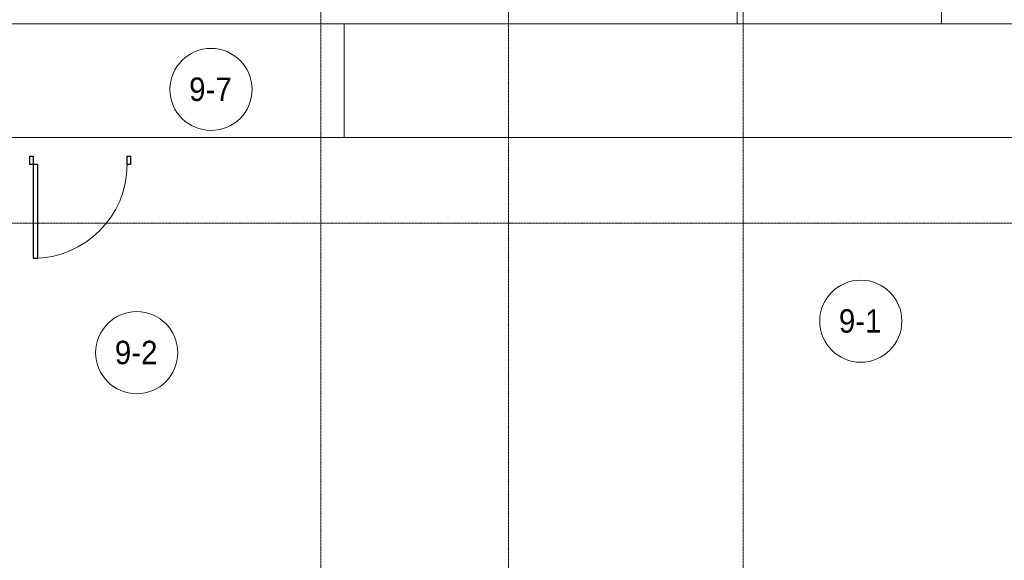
# Model space of a CAD drawing. Header units: millimetres. Extents: x 5617 to 106797, y 7718 to 221433.
# Tile 16 of 50: x 43887 to 52278, y 60424 to 65035. Entities that reach past the tile are written whole.
import ezdxf

# ---------------------------------------------------------------- set-up
doc = ezdxf.new("R2010")
doc.units = ezdxf.units.MM
doc.linetypes.add('ADSK_Линия сетки', pattern=[25, 20, -2.5, 0, -2.5])
doc.linetypes.add('Линия сетки', pattern=[25, 20, -2.5, 0, -2.5])
for name, color, linetype, lineweight in [('Двери', 7, 'Continuous', 18), ('Марки помещений', 7, 'Continuous', 20), ('Оси', 7, 'Continuous', 9), ('Перекрытия', 7, 'Continuous', 18), ('Стены', 7, 'Continuous', 18), ('Форма', 7, 'Continuous', 18)]:
    doc.layers.add(name, color=color, linetype=linetype, lineweight=lineweight)
doc.styles.add('Arial_3', font='arial.ttf', dxfattribs={"width": 0.9, "height": 200})

# ---------------------------------------------------------------- blocks, each defined once
blk = doc.blocks.new('A_DOR_Door - Вн_3_Одинарная_900x2100-2783617-МКСС_K3_L22__72_750_')
at = {"layer": 'Двери', "color": 254, "lineweight": 30, "true_color": 0xcccccc}
for p, q in [((-430, 20), (-400, 20)), ((-430, -50), (-430, 20)), ((-400, 20), (-400, -50)), ((400, -50), (400, 20)), ((400, 20), (430, 20)), ((430, 20), (430, -50)), ((-400, -50), (-430, -50)), ((-400, -50), (-400, -850)), ((-360, -50), (-400, -50)), ((-400, -50), (-400, -850)), ((-360, -850), (-360, -50)), ((430, -50), (400, -50)), ((-400, -850), (-360, -850))]:
    blk.add_line(p, q, dxfattribs=at)
at = {"layer": 'Двери', "color": 254, "lineweight": 9, "true_color": 0xe5e5e5}
blk.add_arc((-400, -50), 800, 270, 0, dxfattribs=at)
blk = doc.blocks.new('135_SLK_K3_AR_rvt-1-МКСС_K3_L22__72_750_')
at = {"layer": 'Перекрытия', "color": 254, "true_color": 0xcccccc}
for p, q in [((95600, 65000), (90900, 65000)), ((97100, 65000), (95600, 65000))]:
    blk.add_line(p, q, dxfattribs=at)
at = {"layer": 'Стены', "color": 254, "true_color": 0xcccccc}
for p, q in [((97100, 65000), (97100, 65100)), ((98840, 65000), (98840, 65100)), ((93749.6, 64030), (93749.6, 65000)), ((93750.4, 65000), (93749.6, 65000)), ((93750.4, 65000), (93750.4, 64030)), ((98840, 65000), (97100, 65000)), ((98840, 65000.4), (100550, 65000.4)), ((98840, 65000.4), (98840, 64999.6)), ((100550, 64999.6), (98840, 64999.6))]:
    blk.add_line(p, q, dxfattribs=at)
at = {"layer": 'Двери', "color": 254, "lineweight": 18, "true_color": 0xe5e5e5}
blk.add_blockref('A_DOR_Door - Вн_3_Одинарная_900x2100-2783617-МКСС_K3_L22__72_750_', (91500, 63850), dxfattribs=at)
blk = doc.blocks.new('135_SLK_K3_AR_FCD_rvt-1-МКСС_K3_L22__72_750_')
at = {"layer": 'Форма', "color": 254, "lineweight": 9, "true_color": 0xcccccc}
blk.add_line((110510.7, 64030), (87253.4, 64030), dxfattribs=at)
blk = doc.blocks.new('050_Марка_Помещение - Номер-620969-МКСС_K3_L22__72_750_')
at = {"layer": 'Марки помещений'}
blk.add_circle((0, 0), 3.5, dxfattribs=at)

msp = doc.modelspace()

# ---------------------------------------------------------------- linework, layer by layer
at = {"layer": 'Оси', "linetype": 'Линия сетки'}
for p, q in [((46451.8, 56613.5), (46451.8, 77580)), ((48051.8, 56613.5), (48051.8, 77580)), ((50051.8, 56613.5), (50051.8, 77580))]:
    msp.add_line(p, q, dxfattribs=at)
at = {"layer": 'Оси', "linetype": 'ADSK_Линия сетки'}
msp.add_line((73201.8, 63300), (25651, 63300), dxfattribs=at)

# ---------------------------------------------------------------- block references
at = {"lineweight": 5}
for name in ['135_SLK_K3_AR_FCD_rvt-1-МКСС_K3_L22__72_750_', '135_SLK_K3_AR_rvt-1-МКСС_K3_L22__72_750_']:
    msp.add_blockref(name, (-47098.2, 0), dxfattribs=at)
at = {"layer": 'Марки помещений', "xscale": 99.99999999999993, "yscale": 99.99999999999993, "zscale": 99.99999999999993}
for p in [(45517.4, 64440.2), (51054.5, 62463.9), (44884.2, 62195.3)]:
    msp.add_blockref('050_Марка_Помещение - Номер-620969-МКСС_K3_L22__72_750_', p, dxfattribs=at)

# ---------------------------------------------------------------- texts
at = {"layer": 'Марки помещений', "lineweight": 9, "char_height": 200, "width": 447.342, "attachment_point": 1, "style": 'Arial_3'}
for s, insert in [('9-7', (45330.8, 64541.9)), ('9-1', (50868, 62565.6)), ('9-2', (44697.7, 62297))]:
    msp.add_mtext(s, dxfattribs=dict(at, insert=insert))

doc.saveas('drawing.dxf')
